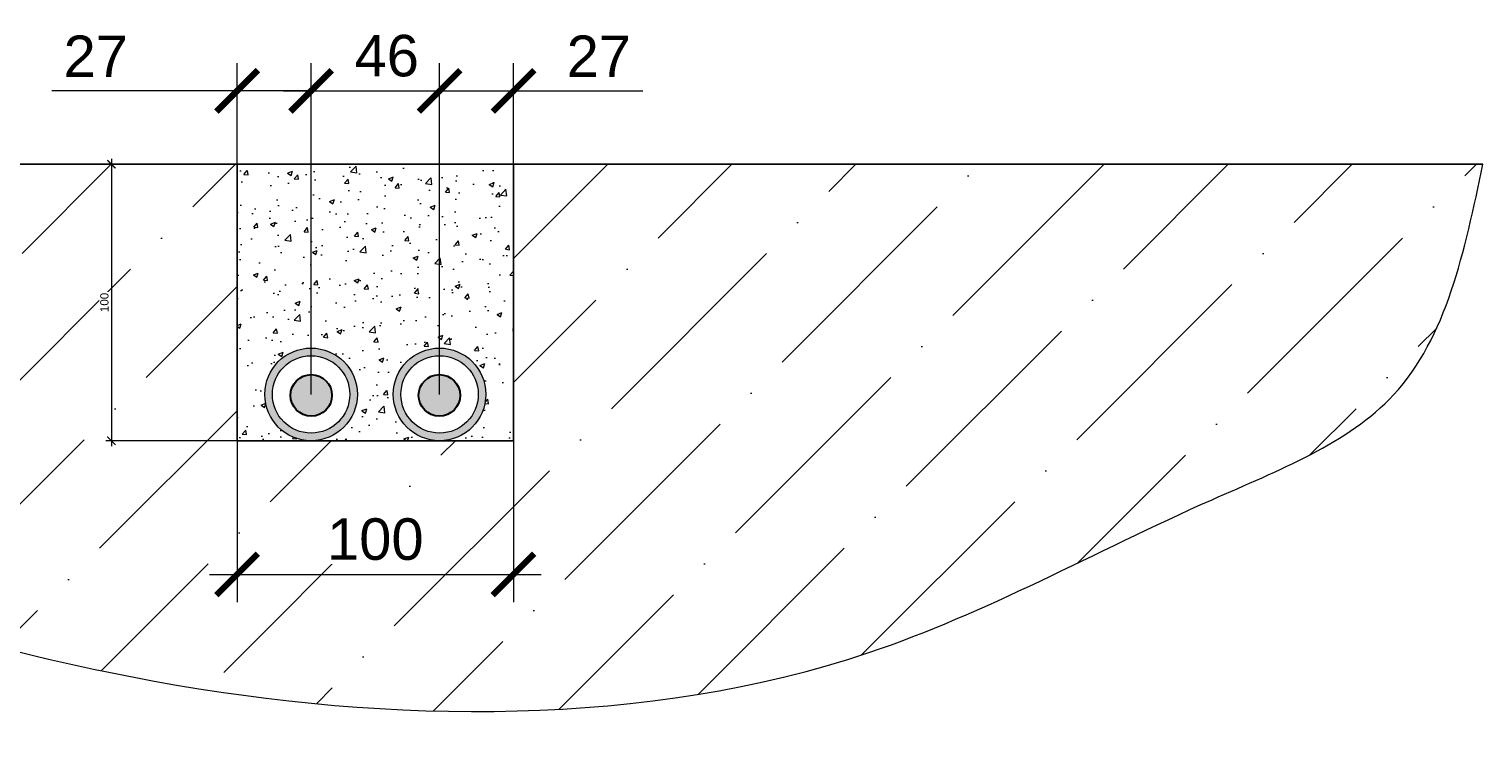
# Model space of a CAD drawing. Header units: millimetres. Extents: x 355 to 3322, y 2915 to 4159.
# Tile 4 of 17: x 666 to 1192, y 3832 to 4085. Entities that reach past the tile are written whole.
import ezdxf

# ---------------------------------------------------------------- set-up
doc = ezdxf.new("R2010")
doc.units = ezdxf.units.MM
for name, color, linetype, lineweight in [('ОКИАиМ_Размеры', 2, 'Continuous', 15), ('СПДС_ФОРМАТЫ', 7, 'Continuous', 25), ('Штриховка', 252, 'Continuous', 13)]:
    doc.layers.add(name, color=color, linetype=linetype, lineweight=lineweight)
doc.styles.add('ГТО-2', font='arial.ttf')
doc.dimstyles.new('ГТО-2 КИА', dxfattribs={"dimtxt": 3, "dimasz": 3, "dimexe": 2, "dimexo": 0, "dimgap": 1, "dimtad": 1, "dimzin": 9, "dimtxsty": 'ГТО-2', "dimblk": 'ARCHTICK', "dimcen": 5, "dimdle": 2, "dimclrd": 256, "dimclre": 256, "dimclrt": 256, "dimadec": 0, "dimazin": 0, "dimtfac": 1, "dimtmove": 0, "dimatfit": 3, "dimfxl": 1, "dimtfill": 1, "dimlwd": -1, "dimlwe": -1, "dimarcsym": 2})

# ---------------------------------------------------------------- blocks, each defined once
blk = doc.blocks.new('_ArchTick')
at = {"color": 0, "linetype": 'ByBlock', "const_width": 0.15}
blk.add_lwpolyline([(-0.5, -0.5), (0.5, 0.5)], dxfattribs=at)
blk = doc.blocks.new('*D5')
at = {"layer": 'DEFPOINTS', "color": 0, "transparency": 16777216}
for p in [(741.37, 4036.46), (695.89, 3936.46), (741.37, 3936.46)]:
    blk.add_point(p, dxfattribs=at)
at = {"layer": 'ОКИАиМ_Размеры', "transparency": 16777216}
for p, q in [((741.37, 4036.46), (693.89, 4036.46)), ((695.89, 4038.46), (695.89, 3934.46)), ((741.37, 3936.46), (693.89, 3936.46))]:
    blk.add_line(p, q, dxfattribs=at)
at = {"layer": 'ОКИАиМ_Размеры', "transparency": 16777216, "xscale": 3, "yscale": 3, "zscale": 3}
for p, rotation in [((695.89, 4036.46), 90), ((695.89, 3936.46), 270)]:
    blk.add_blockref('_ArchTick', p, dxfattribs=dict(at, rotation=rotation))
at = {"layer": 'ОКИАиМ_Размеры', "transparency": 16777216, "insert": (693.36, 3986.46), "char_height": 3, "attachment_point": 5, "rotation": 90, "style": 'ГТО-2', "bg_fill": 3, "box_fill_scale": 1.1, "bg_fill_color": 256, "bg_fill_true_color": 13158600, "bg_fill_transparency": 0}
blk.add_mtext('100', dxfattribs=at)
blk = doc.blocks.new('*D6')
at = {"layer": 'DEFPOINTS', "color": 0, "transparency": 16777216}
for p in [(741.37, 3936.46), (841.37, 3936.46), (841.37, 3888.09)]:
    blk.add_point(p, dxfattribs=at)
at = {"layer": 'ОКИАиМ_Размеры', "transparency": 16777216}
for p, q in [((741.37, 3936.46), (741.37, 3878.09)), ((841.37, 3936.46), (841.37, 3878.09)), ((731.37, 3888.09), (851.37, 3888.09))]:
    blk.add_line(p, q, dxfattribs=at)
at = {"layer": 'ОКИАиМ_Размеры', "transparency": 16777216, "xscale": 15, "yscale": 15, "zscale": 15, "rotation": 180}
blk.add_blockref('_ArchTick', (741.37, 3888.09), dxfattribs=at)
at = {"layer": 'ОКИАиМ_Размеры', "transparency": 16777216, "xscale": 15, "yscale": 15, "zscale": 15}
blk.add_blockref('_ArchTick', (841.37, 3888.09), dxfattribs=at)
at = {"layer": 'ОКИАиМ_Размеры', "transparency": 16777216, "insert": (791.37, 3900.75), "char_height": 15, "attachment_point": 5, "style": 'ГТО-2', "bg_fill": 3, "box_fill_scale": 1.1, "bg_fill_color": 256, "bg_fill_true_color": 13158600, "bg_fill_transparency": 0}
blk.add_mtext('100', dxfattribs=at)
blk = doc.blocks.new('*D7')
at = {"layer": 'DEFPOINTS', "color": 0, "transparency": 16777216}
for p in [(841.37, 4062.99), (814.62, 3953.21), (841.37, 3953.21)]:
    blk.add_point(p, dxfattribs=at)
at = {"layer": 'ОКИАиМ_Размеры', "transparency": 16777216}
for p, q in [((814.62, 3953.21), (814.62, 4072.99)), ((841.37, 3953.21), (841.37, 4072.99)), ((804.62, 4062.99), (841.37, 4062.99)), ((841.37, 4062.99), (888.12, 4062.99))]:
    blk.add_line(p, q, dxfattribs=at)
at = {"layer": 'ОКИАиМ_Размеры', "transparency": 16777216, "xscale": 15, "yscale": 15, "zscale": 15, "rotation": 180}
blk.add_blockref('_ArchTick', (814.62, 4062.99), dxfattribs=at)
at = {"layer": 'ОКИАиМ_Размеры', "transparency": 16777216, "xscale": 15, "yscale": 15, "zscale": 15}
blk.add_blockref('_ArchTick', (841.37, 4062.99), dxfattribs=at)
at = {"layer": 'ОКИАиМ_Размеры', "transparency": 16777216, "insert": (872.25, 4075.52), "char_height": 15, "attachment_point": 5, "style": 'ГТО-2', "bg_fill": 3, "box_fill_scale": 1.1, "bg_fill_color": 256, "bg_fill_true_color": 13158600, "bg_fill_transparency": 0}
blk.add_mtext('27', dxfattribs=at)
blk = doc.blocks.new('*D8')
at = {"layer": 'DEFPOINTS', "color": 0, "transparency": 16777216}
for p in [(768.12, 4062.99), (741.37, 4036.46), (768.12, 3953.21)]:
    blk.add_point(p, dxfattribs=at)
at = {"layer": 'ОКИАиМ_Размеры', "transparency": 16777216}
for p, q in [((741.37, 4036.46), (741.37, 4072.99)), ((768.12, 3953.21), (768.12, 4072.99)), ((741.37, 4062.99), (674.36, 4062.99)), ((768.12, 4062.99), (731.37, 4062.99))]:
    blk.add_line(p, q, dxfattribs=at)
at = {"layer": 'ОКИАиМ_Размеры', "transparency": 16777216, "xscale": 15, "yscale": 15, "zscale": 15, "rotation": 180}
blk.add_blockref('_ArchTick', (741.37, 4062.99), dxfattribs=at)
at = {"layer": 'ОКИАиМ_Размеры', "transparency": 16777216, "xscale": 15, "yscale": 15, "zscale": 15}
blk.add_blockref('_ArchTick', (768.12, 4062.99), dxfattribs=at)
at = {"layer": 'ОКИАиМ_Размеры', "transparency": 16777216, "insert": (690.23, 4075.52), "char_height": 15, "attachment_point": 5, "style": 'ГТО-2', "bg_fill": 3, "box_fill_scale": 1.1, "bg_fill_color": 256, "bg_fill_true_color": 13158600, "bg_fill_transparency": 0}
blk.add_mtext('27', dxfattribs=at)
blk = doc.blocks.new('*D9')
at = {"layer": 'DEFPOINTS', "color": 0, "transparency": 16777216}
for p in [(814.62, 4062.99), (768.12, 3969.96), (814.62, 3969.96)]:
    blk.add_point(p, dxfattribs=at)
at = {"layer": 'ОКИАиМ_Размеры', "transparency": 16777216}
for p, q in [((768.12, 3969.96), (768.12, 4072.99)), ((814.62, 3969.96), (814.62, 4072.99)), ((758.12, 4062.99), (824.62, 4062.99))]:
    blk.add_line(p, q, dxfattribs=at)
at = {"layer": 'ОКИАиМ_Размеры', "transparency": 16777216, "xscale": 15, "yscale": 15, "zscale": 15, "rotation": 180}
blk.add_blockref('_ArchTick', (768.12, 4062.99), dxfattribs=at)
at = {"layer": 'ОКИАиМ_Размеры', "transparency": 16777216, "xscale": 15, "yscale": 15, "zscale": 15}
blk.add_blockref('_ArchTick', (814.62, 4062.99), dxfattribs=at)
at = {"layer": 'ОКИАиМ_Размеры', "transparency": 16777216, "insert": (795.5, 4075.64), "char_height": 15, "attachment_point": 5, "style": 'ГТО-2', "bg_fill": 3, "box_fill_scale": 1.1, "bg_fill_color": 256, "bg_fill_true_color": 13158600, "bg_fill_transparency": 0}
blk.add_mtext('46', dxfattribs=at)

msp = doc.modelspace()

# ---------------------------------------------------------------- hatches: boundary and pattern name
at = {"lineweight": 15}
h = msp.add_hatch(color=253, dxfattribs=at)
h.dxf.hatch_style = 1
h.paths.add_polyline_path([(784.8742, 3953.2067, 1), (751.3742, 3953.2067, 1)])
h.paths.add_polyline_path([(782.1242, 3953.2067, -1), (754.1242, 3953.2067, -1)], flags=16)
h = msp.add_hatch(color=253, dxfattribs=at)
h.dxf.hatch_style = 1
h.paths.add_polyline_path([(831.3742, 3953.2067, 1), (797.8742, 3953.2067, 1)])
h.paths.add_polyline_path([(828.6242, 3953.2067, -1), (800.6242, 3953.2067, -1)], flags=16)
h = msp.add_hatch(color=3, dxfattribs=at)
h.dxf.hatch_style = 1
h.paths.add_polyline_path([(760.6941, 3952.8537, 1), (775.6941, 3952.8537, 1)])
h = msp.add_hatch(color=3, dxfattribs=at)
h.dxf.hatch_style = 1
h.paths.add_polyline_path([(807.0544, 3952.8537, 1), (822.0544, 3952.8537, 1)])
at = {"layer": 'Штриховка'}
h = msp.add_hatch(dxfattribs=at)
h.set_pattern_fill('ANSI36', color=256, scale=10)
h.set_pattern_definition([(45, (-66508.81, -91635.61), (16.83798, 61.739261), [79.375, -15.875, 0, -15.875])])
edge = h.paths.add_edge_path()
edge.add_spline(control_points=[(365.6236, 4036.4567), (386.6218, 3997.5172), (425.1792, 3926.0157), (564.3414, 3888.3359), (732.7094, 3834.6566), (938.3824, 3832.1874), (1072.7993, 3908.3031), (1173.4161, 3947.0649), (1185.5534, 4005.0578), (1192.1249, 4036.4567)], knot_values=[0, 0, 0, 0, 126.47895287, 232.24305359, 410.95121219, 670.02007482, 805.65141342, 881.44898214, 970.94123377, 970.94123377, 970.94123377, 970.94123377], degree=3, periodic=0)
edge.add_line((1192.1249, 4036.4567), (841.3742, 4036.4567))
edge.add_line((841.3742, 4036.4567), (841.3742, 3936.4567))
edge.add_line((841.3742, 3936.4567), (741.3742, 3936.4567))
edge.add_line((741.3742, 3936.4567), (741.3742, 4036.4567))
edge.add_line((741.3742, 4036.4567), (365.6236, 4036.4567))
h = msp.add_hatch(dxfattribs=at)
h.set_pattern_fill('AR-CONC', color=256, scale=0.1)
h.paths.add_polyline_path([(841.3742, 4036.4567), (741.3742, 4036.4567), (741.3742, 3936.4567), (768.1242, 3936.4567, -0.41421356), (751.3742, 3953.2067, -1), (784.8742, 3953.2067, -0.41421356), (768.1242, 3936.4567), (814.6242, 3936.4567, -0.41421356), (797.8742, 3953.2067, -1), (831.3742, 3953.2067, -0.41421356), (814.6242, 3936.4567), (841.3742, 3936.4567)])

# ---------------------------------------------------------------- linework, layer by layer
for p, q in [((778.8742, 4036.4567), (741.3742, 4036.4567)), ((741.3742, 4036.4567), (741.3742, 3936.4567)), ((778.8742, 4036.4567), (816.3742, 4036.4567)), ((741.3742, 3936.4567), (816.3742, 3936.4567))]:
    msp.add_line(p, q)
at = {"ltscale": 100}
msp.add_lwpolyline([(365.6236, 4036.4567), (1192.1249, 4036.4567)], dxfattribs=at)
msp.add_lwpolyline([(741.3742, 3936.4567), (841.3742, 3936.4567), (841.3742, 4036.4567)])
at = {"color": 0, "lineweight": 15}
for centre, radius in [((768.1242, 3953.2067), 16.75), ((768.1242, 3953.2067), 14), ((814.6242, 3953.2067), 16.75), ((814.6242, 3953.2067), 14)]:
    msp.add_circle(centre, radius, dxfattribs=at)
at = {"lineweight": 30}
for centre in [(768.1941, 3952.8537), (814.5544, 3952.8537)]:
    msp.add_circle(centre, 7.5, dxfattribs=at)
at = {"layer": 'СПДС_ФОРМАТЫ', "lineweight": 15}
msp.add_spline([(365.6236, 4036.4567), (440.5079, 3934.5289), (538.5047, 3894.7461), (711.3859, 3849.4834), (970.2453, 3859.8974), (1094.1281, 3915.1145), (1159.7674, 3953.0189), (1192.1249, 4036.4567)], degree=3, dxfattribs=at)

# ---------------------------------------------------------------- next in the draw order: dimensions: what is measured, and where the dimension line sits
at = {"layer": 'ОКИАиМ_Размеры'}
dim = msp.add_linear_dim(base=(841.3742, 4062.9861), p1=(814.6242, 3953.2067), p2=(841.3742, 3953.2067), text='27', dimstyle='ГТО-2 КИА', dxfattribs=at)
dim.commit()
dim.dimension.update_dxf_attribs({"geometry": '*D7', "text_midpoint": (872.2456, 4075.5168)})
dim = msp.add_linear_dim(base=(695.892, 3936.4567), p1=(741.3742, 4036.4567), p2=(741.3742, 3936.4567), angle=90, dimstyle='ГТО-2 КИА', override={"dimlfac": -1.000001}, dxfattribs=at)
dim.commit()
dim.dimension.update_dxf_attribs({"geometry": '*D5', "text_midpoint": (693.3603, 3986.4567)})

# ---------------------------------------------------------------- next in the draw order: dimensions: what is measured, and where the dimension line sits
dim = msp.add_linear_dim(base=(768.1242, 4062.9861), p1=(741.3742, 4036.4567), p2=(768.1242, 3953.2067), text='27', dimstyle='ГТО-2 КИА', dxfattribs=at)
dim.commit()
dim.dimension.update_dxf_attribs({"geometry": '*D8', "text_midpoint": (690.232, 4062.9861), "dimtype": 160})
dim = msp.add_linear_dim(base=(841.3742, 3888.0904), p1=(741.3742, 3936.4567), p2=(841.3742, 3936.4567), dimstyle='ГТО-2 КИА', dxfattribs=at)
dim.commit()
dim.dimension.update_dxf_attribs({"geometry": '*D6', "text_midpoint": (791.3742, 3900.749)})

# ---------------------------------------------------------------- next in the draw order: dimensions: what is measured, and where the dimension line sits
dim = msp.add_linear_dim(base=(814.6242, 4062.9861), p1=(768.1242, 3969.9567), p2=(814.6242, 3969.9567), text='46', dimstyle='ГТО-2 КИА', dxfattribs=at)
dim.commit()
dim.dimension.update_dxf_attribs({"geometry": '*D9', "text_midpoint": (795.504, 4062.9861), "dimtype": 160})

doc.saveas('drawing.dxf')
